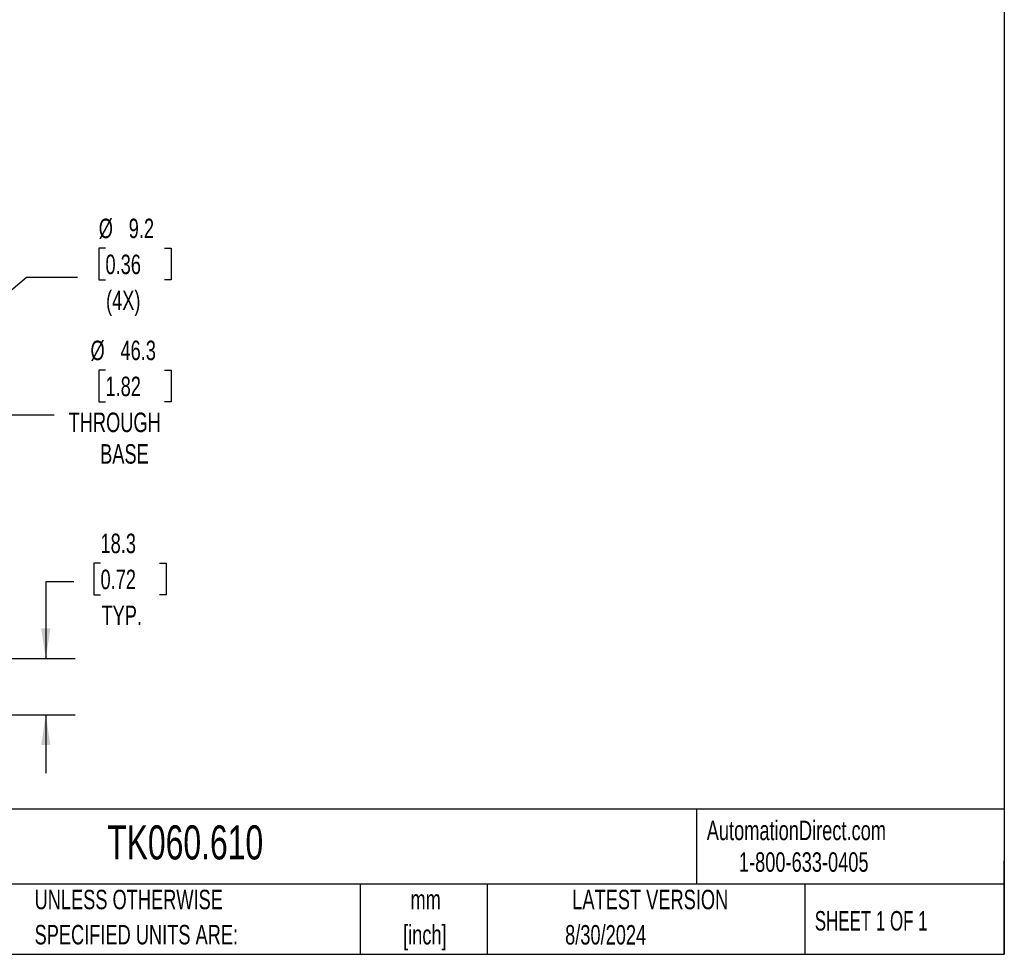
# Model space of a CAD drawing. Header units: millimetres. Extents: x 19 to 819, y 19 to 629.
# Tile 29 of 36: x 498 to 819, y 19 to 324. Entities that reach past the tile are written whole.
import ezdxf

# ---------------------------------------------------------------- set-up
doc = ezdxf.new("R2010")
doc.units = ezdxf.units.MM
doc.header["$LTSCALE"] = 3
doc.layers.add('DIMENSIONS', color=140, linetype='Continuous', lineweight=25)
doc.layers.add('TEXT', color=140, linetype='Continuous', lineweight=25)
doc.styles.add('SLDTEXTSTYLE0', font='TXT', dxfattribs={"width": 0.7})
doc.styles.add('SLDTEXTSTYLE1', font='TXT', dxfattribs={"width": 0.65})
doc.dimstyles.new('SLDDIMSTYLE2', dxfattribs={"dimtxt": 6.474023, "dimasz": 9.906, "dimexe": 0, "dimexo": 0.0625, "dimgap": 1.618506, "dimtad": 0, "dimtih": 1, "dimtoh": 1, "dimrnd": 1e-09, "dimzin": 12, "dimdsep": 46, "dimtxsty": 'SLDTEXTSTYLE0', "dimsah": 1, "dimcen": 0.09, "dimadec": 0, "dimazin": 3, "dimtfac": 1, "dimtmove": 0, "dimatfit": 0, "dimfxl": 0, "dimfrac": 2, "dimtolj": 1, "dimtzin": 12, "dimarcsym": 0})
doc.dimstyles.new('SLDDIMSTYLE4', dxfattribs={"dimtxt": 6.474023, "dimasz": 9.906, "dimexe": 0, "dimexo": 0.0625, "dimgap": 1.618506, "dimtad": 0, "dimtih": 1, "dimtoh": 1, "dimrnd": 1e-09, "dimzin": 12, "dimdsep": 46, "dimtxsty": 'SLDTEXTSTYLE0', "dimsah": 1, "dimcen": 0, "dimadec": 0, "dimazin": 3, "dimtfac": 1, "dimtofl": 0, "dimtmove": 0, "dimatfit": 3, "dimfxl": 0, "dimfrac": 2, "dimtolj": 1, "dimtzin": 12, "dimarcsym": 0})

# ---------------------------------------------------------------- blocks, each defined once
blk = doc.blocks.new('_D_10')
at = {"layer": 'DIMENSIONS'}
for p, q in [((524.33, 146.59), (522.16, 146.59)), ((522.16, 146.59), (522.16, 136.3)), ((543.57, 146.59), (545.75, 146.59)), ((545.75, 146.59), (545.75, 136.3)), ((515.64, 140.54), (506.48, 140.54)), ((506.48, 140.54), (506.48, 115.49)), ((522.16, 136.3), (524.33, 136.3)), ((545.75, 136.3), (543.57, 136.3)), ((484.75, 115.49), (516.01, 115.49)), ((426.48, 97.17), (516.01, 97.17)), ((506.48, 97.17), (506.48, 78.12))]:
    blk.add_line(p, q, dxfattribs=at)
for points in [[(506.48, 115.49), (508, 125.4), (504.96, 125.4)], [(506.48, 97.17), (504.96, 87.26), (508, 87.26)]]:
    blk.add_solid(points, dxfattribs=at)
at = {"layer": 'DIMENSIONS', "char_height": 6.35, "attachment_point": 1, "style": 'SLDTEXTSTYLE0'}
for s, insert in [('18.3', (524.33, 156.23)), ('0.72', (524.33, 144.49)), ('TYP.', (524.64, 132.75))]:
    blk.add_mtext(s, dxfattribs=dict(at, insert=insert))
blk = doc.blocks.new('_D_11')
at = {"layer": 'DIMENSIONS'}
for p, q in [((525.95, 249.33), (523.78, 249.33)), ((523.78, 249.33), (523.78, 239.04)), ((545.19, 249.33), (547.36, 249.33)), ((547.36, 249.33), (547.36, 239.04)), ((477.19, 220.47), (500.17, 239.93)), ((500.17, 239.93), (516.84, 239.93)), ((523.78, 239.04), (525.95, 239.04)), ((547.36, 239.04), (545.19, 239.04))]:
    blk.add_line(p, q, dxfattribs=at)
blk.add_solid([(477.19, 220.47), (485.74, 225.71), (483.77, 228.03)], dxfattribs=at)
at = {"layer": 'DIMENSIONS', "char_height": 6.35, "attachment_point": 1, "style": 'SLDTEXTSTYLE0'}
for s, insert in [('%%c', (523.76, 258.97)), ('9.2', (533.53, 258.97)), ('0.36', (525.95, 247.23)), ('(4X)', (526.13, 235.49))]:
    blk.add_mtext(s, dxfattribs=dict(at, insert=insert))
blk = doc.blocks.new('_D_12')
at = {"layer": 'DIMENSIONS'}
for p, q in [((525.95, 209.55), (523.78, 209.55)), ((523.78, 209.55), (523.78, 199.26)), ((545.19, 209.55), (547.36, 209.55)), ((547.36, 209.55), (547.36, 199.26)), ((523.78, 199.26), (525.95, 199.26)), ((547.36, 199.26), (545.19, 199.26)), ((444.1, 175.24), (492.51, 195)), ((492.51, 195), (509.18, 195))]:
    blk.add_line(p, q, dxfattribs=at)
blk.add_solid([(444.1, 175.24), (453.85, 177.57), (452.7, 180.39)], dxfattribs=at)
at = {"layer": 'DIMENSIONS', "char_height": 6.35, "attachment_point": 1, "style": 'SLDTEXTSTYLE0'}
for s, insert in [('%%c', (521.07, 219.18)), ('46.3', (530.84, 219.18)), ('1.82', (525.95, 207.44)), ('THROUGH', (513.94, 195.71)), ('BASE', (524.21, 185.42))]:
    blk.add_mtext(s, dxfattribs=dict(at, insert=insert))

msp = doc.modelspace()

# ---------------------------------------------------------------- linework, layer by layer
at = {"layer": 'TEXT'}
for p, q in [((819.15, 628.65), (819.15, 19.05)), ((819.15, 66.378), (19.05, 66.378)), ((718.726, 66.378), (718.726, 41.91)), ((819.15, 19.05), (819.15, 49.53)), ((819.15, 41.91), (19.05, 41.91)), ((609.073, 41.91), (609.073, 19.05)), ((650.436, 41.91), (650.436, 19.05)), ((754.046, 41.91), (754.046, 19.05)), ((19.05, 19.05), (819.15, 19.05))]:
    msp.add_line(p, q, dxfattribs=at)

# ---------------------------------------------------------------- texts
at = {"color": 179, "linetype": 'Continuous', "lineweight": 18, "char_height": 6.35, "attachment_point": 1, "style": 'SLDTEXTSTYLE0'}
for s, insert in [('AutomationDirect.com', (722.085, 62.63)), ('1-800-633-0405', (732.575, 52.311))]:
    msp.add_mtext(s, dxfattribs=dict(at, insert=insert))
at = {"layer": 'TEXT'}
for s, insert, char_height, attachment_point, style in [('TK060.610', (526.505, 61.093), 11.1125, 1, 'SLDTEXTSTYLE0'), ('UNLESS OTHERWISE', (502.824, 40.092), 6.35, 1, 'SLDTEXTSTYLE0'), ('mm', (630.391, 40.084), 6.35, 2, 'SLDTEXTSTYLE0'), ('LATEST VERSION', (703.656, 40.092), 6.35, 2, 'SLDTEXTSTYLE0'), ('SHEET 1 OF 1', (757.324, 33.154), 6.35, 1, 'SLDTEXTSTYLE1'), ('[inch]', (630.14, 28.617), 6.35, 2, 'SLDTEXTSTYLE0'), ('8/30/2024', (689.104, 28.583), 6.35, 2, 'SLDTEXTSTYLE0'), ('SPECIFIED UNITS ARE:', (502.824, 28.625), 6.35, 1, 'SLDTEXTSTYLE0')]:
    msp.add_mtext(s, dxfattribs=dict(at, insert=insert, char_height=char_height, attachment_point=attachment_point, style=style))

# ---------------------------------------------------------------- dimensions: what is measured, and where the dimension line sits
at = {"layer": 'DIMENSIONS'}
for p1, p2, text, picture, middle in [((470.158, 214.51), (477.192, 220.468), '<>\\P(4X)', '_D_11', (535.572, 243.277)), ((401.247, 157.74), (444.102, 175.238), '<>\\PTHROUGH\\PBASE', '_D_12', (535.572, 198.347))]:
    dim = msp.add_diameter_dim_2p(p1=p1, p2=p2, text=text, dimstyle='SLDDIMSTYLE4', dxfattribs=at)
    dim.commit()
    dim.dimension.update_dxf_attribs({"geometry": picture, "text_midpoint": middle, "dimtype": 163})
dim = msp.add_linear_dim(base=(506.48, 115.489), p1=(422.675, 97.169), p2=(480.939, 115.489), angle=90, text='<>\\PTYP.', dimstyle='SLDDIMSTYLE2', dxfattribs=at)
dim.commit()
dim.dimension.update_dxf_attribs({"geometry": '_D_10', "text_midpoint": (506.48, 140.537), "dimtype": 160})

doc.saveas('drawing.dxf')
